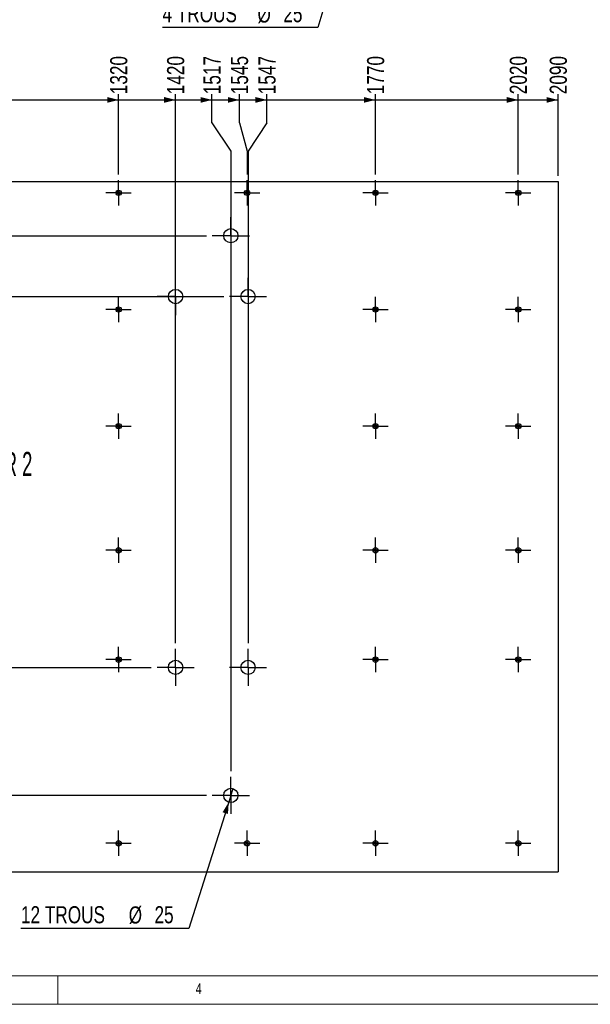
# Model space of a CAD drawing. Header units: millimetres. Extents: x 5 to 415, y 5 to 292.
# Tile 2 of 6: x 153 to 253, y 5 to 178. Entities that reach past the tile are written whole.
import ezdxf

# ---------------------------------------------------------------- set-up
doc = ezdxf.new("R2010")
doc.units = ezdxf.units.MM
doc.linetypes.add('CENTERX2', pattern=[20.32, 12.7, -2.54, 2.54, -2.54])
for name, color, linetype in [('COTES', 1, 'Continuous'), ('NOTES', 6, 'Continuous'), ('TRAIT-MIXTES', 3, 'CENTERX2')]:
    doc.layers.add(name, color=color, linetype=linetype)
doc.layers.add('TRAIT-FORT', color=4, linetype='Continuous', lineweight=25)
doc.styles.add('SLDTEXTSTYLE0', font='TXT', dxfattribs={"width": 0.75})
doc.styles.add('SLDTEXTSTYLE8', font='TXT', dxfattribs={"width": 0.570142})
doc.dimstyles.new('SLDDIMSTYLE3', dxfattribs={"dimtxt": 3, "dimasz": 2, "dimexe": 0, "dimexo": 0.0625, "dimgap": 0.75, "dimtad": 0, "dimtih": 1, "dimtoh": 1, "dimdec": 0, "dimlfac": 10, "dimrnd": 1e-09, "dimzin": 12, "dimdsep": 46, "dimtxsty": 'SLDTEXTSTYLE0', "dimsah": 1, "dimcen": 0.09, "dimadec": 0, "dimazin": 3, "dimtfac": 1, "dimtdec": 0, "dimtofl": 0, "dimtmove": 0, "dimatfit": 3, "dimfxl": 1, "dimfrac": 2, "dimtolj": 1, "dimtzin": 12, "dimarcsym": 0})
doc.dimstyles.new('SLDDIMSTYLE4', dxfattribs={"dimtxt": 3, "dimasz": 2, "dimexe": 0, "dimexo": 0.0625, "dimgap": 0.75, "dimtad": 0, "dimtih": 1, "dimtoh": 1, "dimdec": 0, "dimlfac": 10, "dimrnd": 1e-09, "dimzin": 12, "dimdsep": 46, "dimtxsty": 'SLDTEXTSTYLE0', "dimblk1": 'NONE', "dimsah": 1, "dimcen": 0, "dimadec": 0, "dimazin": 3, "dimtfac": 1, "dimtdec": 0, "dimtmove": 0, "dimatfit": 3, "dimldrblk": 'NONE', "dimfxl": 1, "dimfrac": 2, "dimtolj": 1, "dimtzin": 12, "dimarcsym": 0})

# ---------------------------------------------------------------- blocks, each defined once
blk = doc.blocks.new('_D_31')
at = {"layer": 'COTES', "color": 1, "transparency": 16777216}
for p, q in [((213.8, 203.61), (213.08, 201.22)), ((213.08, 201.22), (205.54, 176.21)), ((205.54, 176.21), (178.35, 176.21))]:
    blk.add_line(p, q, dxfattribs=at)
blk.add_solid([(213.08, 201.22), (212.02, 199.45), (212.98, 199.16)], dxfattribs=at)
at = {"layer": 'COTES', "color": 1, "transparency": 16777216, "char_height": 3, "attachment_point": 1, "style": 'SLDTEXTSTYLE0'}
for s, insert in [('4 TROUS', (178.35, 180.12)), ('%%c', (195, 180.07)), ('25', (199.52, 180.12))]:
    blk.add_mtext(s, dxfattribs=dict(at, insert=insert))
blk = doc.blocks.new('_None')
blk = doc.blocks.new('_D_44')
at = {"layer": 'COTES', "color": 1, "transparency": 16777216}
for p, q in [((170.66, 150.45), (170.66, 164.51)), ((150.66, 163.51), (170.66, 163.51))]:
    blk.add_line(p, q, dxfattribs=at)
blk.add_solid([(170.66, 163.51), (168.66, 164.01), (168.66, 163.01)], dxfattribs=at)
at = {"layer": 'COTES', "color": 1, "transparency": 16777216, "insert": (169.18, 164.51), "char_height": 3, "attachment_point": 1, "rotation": 90, "style": 'SLDTEXTSTYLE0'}
blk.add_mtext('1320', dxfattribs=at)
blk = doc.blocks.new('_D_45')
at = {"layer": 'COTES', "color": 1, "transparency": 16777216}
for p, q in [((180.64, 68.3), (180.64, 164.51)), ((170.66, 163.51), (180.64, 163.51))]:
    blk.add_line(p, q, dxfattribs=at)
blk.add_solid([(180.64, 163.51), (178.64, 164.01), (178.64, 163.01)], dxfattribs=at)
at = {"layer": 'COTES', "color": 1, "transparency": 16777216, "insert": (179.15, 164.51), "char_height": 3, "attachment_point": 1, "rotation": 90, "style": 'SLDTEXTSTYLE0'}
blk.add_mtext('1420', dxfattribs=at)
blk = doc.blocks.new('_D_46')
at = {"layer": 'COTES', "color": 1, "transparency": 16777216}
for p, q in [((187.02, 159.51), (187.02, 164.51)), ((180.64, 163.51), (187.02, 163.51)), ((187.02, 159.51), (190.32, 154.51)), ((190.32, 154.51), (190.32, 45.86))]:
    blk.add_line(p, q, dxfattribs=at)
blk.add_solid([(187.02, 163.51), (185.02, 164.01), (185.02, 163.01)], dxfattribs=at)
at = {"layer": 'COTES', "color": 1, "transparency": 16777216, "insert": (185.53, 164.51), "char_height": 3, "attachment_point": 1, "rotation": 90, "style": 'SLDTEXTSTYLE0'}
blk.add_mtext('1517', dxfattribs=at)
blk = doc.blocks.new('_D_47')
at = {"layer": 'COTES', "color": 1, "transparency": 16777216}
for p, q in [((191.83, 159.51), (191.83, 164.51)), ((187.02, 163.51), (191.83, 163.51)), ((191.83, 159.51), (193.16, 154.51)), ((193.16, 154.51), (193.16, 150.45))]:
    blk.add_line(p, q, dxfattribs=at)
blk.add_solid([(191.83, 163.51), (189.83, 164.01), (189.83, 163.01)], dxfattribs=at)
at = {"layer": 'COTES', "color": 1, "transparency": 16777216, "insert": (190.34, 164.51), "char_height": 3, "attachment_point": 1, "rotation": 90, "style": 'SLDTEXTSTYLE0'}
blk.add_mtext('1545', dxfattribs=at)
blk = doc.blocks.new('_D_48')
at = {"layer": 'COTES', "color": 1, "transparency": 16777216}
for p, q in [((196.64, 159.51), (196.64, 164.51)), ((191.83, 163.51), (196.64, 163.51)), ((196.64, 159.51), (193.34, 154.51)), ((193.34, 154.51), (193.34, 68.3))]:
    blk.add_line(p, q, dxfattribs=at)
blk.add_solid([(196.64, 163.51), (194.64, 164.01), (194.64, 163.01)], dxfattribs=at)
at = {"layer": 'COTES', "color": 1, "transparency": 16777216, "insert": (195.15, 164.51), "char_height": 3, "attachment_point": 1, "rotation": 90, "style": 'SLDTEXTSTYLE0'}
blk.add_mtext('1547', dxfattribs=at)
blk = doc.blocks.new('_D_49')
at = {"layer": 'COTES', "color": 1, "transparency": 16777216}
for p, q in [((215.66, 150.45), (215.66, 164.51)), ((196.64, 163.51), (215.66, 163.51))]:
    blk.add_line(p, q, dxfattribs=at)
blk.add_solid([(215.66, 163.51), (213.66, 164.01), (213.66, 163.01)], dxfattribs=at)
at = {"layer": 'COTES', "color": 1, "transparency": 16777216, "insert": (214.18, 164.51), "char_height": 3, "attachment_point": 1, "rotation": 90, "style": 'SLDTEXTSTYLE0'}
blk.add_mtext('1770', dxfattribs=at)
blk = doc.blocks.new('_D_50')
at = {"layer": 'COTES', "color": 1, "transparency": 16777216}
for p, q in [((240.66, 150.45), (240.66, 164.51)), ((215.66, 163.51), (240.66, 163.51))]:
    blk.add_line(p, q, dxfattribs=at)
blk.add_solid([(240.66, 163.51), (238.66, 164.01), (238.66, 163.01)], dxfattribs=at)
at = {"layer": 'COTES', "color": 1, "transparency": 16777216, "insert": (239.18, 164.51), "char_height": 3, "attachment_point": 1, "rotation": 90, "style": 'SLDTEXTSTYLE0'}
blk.add_mtext('2020', dxfattribs=at)
blk = doc.blocks.new('_D_51')
at = {"layer": 'COTES', "color": 1, "transparency": 16777216}
for p, q in [((247.66, 150.23), (247.66, 164.51)), ((240.66, 163.51), (247.66, 163.51))]:
    blk.add_line(p, q, dxfattribs=at)
blk.add_solid([(247.66, 163.51), (245.66, 164.01), (245.66, 163.01)], dxfattribs=at)
at = {"layer": 'COTES', "color": 1, "transparency": 16777216, "insert": (246.18, 164.51), "char_height": 3, "attachment_point": 1, "rotation": 90, "style": 'SLDTEXTSTYLE0'}
blk.add_mtext('2090', dxfattribs=at)
blk = doc.blocks.new('_D_54')
at = {"layer": 'COTES', "color": 1, "transparency": 16777216}
for p, q in [((29.62, 144.42), (29.62, 139.61)), ((33.62, 139.61), (28.62, 139.61)), ((33.62, 139.61), (38.62, 139.71)), ((38.62, 139.71), (186.07, 139.71))]:
    blk.add_line(p, q, dxfattribs=at)
blk.add_solid([(29.62, 139.61), (30.12, 141.61), (29.12, 141.61)], dxfattribs=at)
at = {"layer": 'COTES', "color": 1, "transparency": 16777216, "insert": (24.18, 141.09), "char_height": 3, "attachment_point": 1, "style": 'SLDTEXTSTYLE0'}
blk.add_mtext('95', dxfattribs=at)
blk = doc.blocks.new('_D_55')
at = {"layer": 'COTES', "color": 1, "transparency": 16777216}
for p, q in [((29.62, 139.61), (29.62, 130.32)), ((33.62, 130.32), (28.62, 130.32)), ((33.62, 130.32), (38.62, 129.05)), ((38.62, 129.05), (189.09, 129.05))]:
    blk.add_line(p, q, dxfattribs=at)
blk.add_solid([(29.62, 130.32), (30.12, 132.32), (29.12, 132.32)], dxfattribs=at)
at = {"layer": 'COTES', "color": 1, "transparency": 16777216, "insert": (21.97, 131.8), "char_height": 3, "attachment_point": 1, "style": 'SLDTEXTSTYLE0'}
blk.add_mtext('202', dxfattribs=at)
blk = doc.blocks.new('_D_60')
at = {"layer": 'COTES', "color": 1, "transparency": 16777216}
for p, q in [((29.62, 67.39), (29.62, 62.58)), ((33.62, 62.58), (38.62, 64.05)), ((38.62, 64.05), (176.39, 64.05)), ((33.62, 62.58), (28.62, 62.58))]:
    blk.add_line(p, q, dxfattribs=at)
blk.add_solid([(29.62, 62.58), (30.12, 64.58), (29.12, 64.58)], dxfattribs=at)
at = {"layer": 'COTES', "color": 1, "transparency": 16777216, "insert": (21.97, 64.06), "char_height": 3, "attachment_point": 1, "style": 'SLDTEXTSTYLE0'}
blk.add_mtext('852', dxfattribs=at)
blk = doc.blocks.new('_D_63')
at = {"layer": 'COTES', "color": 1, "transparency": 16777216}
for p, q in [((29.62, 46.73), (29.62, 41.61)), ((186.07, 41.61), (28.62, 41.61))]:
    blk.add_line(p, q, dxfattribs=at)
blk.add_solid([(29.62, 41.61), (30.12, 43.61), (29.12, 43.61)], dxfattribs=at)
at = {"layer": 'COTES', "color": 1, "transparency": 16777216, "insert": (19.75, 43.1), "char_height": 3, "attachment_point": 1, "style": 'SLDTEXTSTYLE0'}
blk.add_mtext('1076', dxfattribs=at)
blk = doc.blocks.new('_D_66')
at = {"layer": 'COTES', "color": 1, "transparency": 16777216}
for p, q in [((190.7, 42.8), (189.95, 40.42)), ((189.95, 40.42), (182.97, 18.29)), ((182.97, 18.29), (153.56, 18.29))]:
    blk.add_line(p, q, dxfattribs=at)
blk.add_solid([(189.95, 40.42), (188.87, 38.66), (189.82, 38.36)], dxfattribs=at)
at = {"layer": 'COTES', "color": 1, "transparency": 16777216, "char_height": 3, "attachment_point": 1, "style": 'SLDTEXTSTYLE0'}
for s, insert in [('12 TROUS', (153.56, 22.2)), ('%%c', (172.43, 22.16)), ('25', (176.95, 22.2))]:
    blk.add_mtext(s, dxfattribs=dict(at, insert=insert))
blk = doc.blocks.new('SW_NOTE_7')
at = {"layer": 'NOTES', "color": 0, "attachment_point": 2, "style": 'SLDTEXTSTYLE8'}
for s, insert, char_height in [('TOLE ACIER 2', (13.22, 5.46), 4.2333), ('116 Kg', (13.36, -1.19), 4.233)]:
    blk.add_mtext(s, dxfattribs=dict(at, insert=insert, char_height=char_height))
blk = doc.blocks.new('SW_CENTERMARKSYMBOL_136')
at = {"layer": 'TRAIT-MIXTES', "color": 0}
for p, q in [((0, 2), (0, 2.225)), ((0, 0), (0, 2)), ((-2, 0), (-2.225, 0)), ((0, 0), (-2, 0)), ((0, 0), (0, -2)), ((0, 0), (2, 0)), ((2, 0), (2.225, 0)), ((0, -2), (0, -2.225))]:
    blk.add_line(p, q, dxfattribs=at)
blk = doc.blocks.new('SW_CENTERMARKSYMBOL_137')
at = {"layer": 'TRAIT-MIXTES', "color": 0}
for p, q in [((0, 2), (0, 2.225)), ((0, 0), (0, 2)), ((-2, 0), (-2.225, 0)), ((0, 0), (-2, 0)), ((0, 0), (0, -2)), ((0, 0), (2, 0)), ((2, 0), (2.225, 0)), ((0, -2), (0, -2.225))]:
    blk.add_line(p, q, dxfattribs=at)
blk = doc.blocks.new('SW_CENTERMARKSYMBOL_138')
at = {"layer": 'TRAIT-MIXTES', "color": 0}
for p, q in [((0, 2), (0, 2.225)), ((0, 0), (0, 2)), ((-2, 0), (-2.225, 0)), ((0, 0), (-2, 0)), ((0, 0), (0, -2)), ((0, 0), (2, 0)), ((2, 0), (2.225, 0)), ((0, -2), (0, -2.225))]:
    blk.add_line(p, q, dxfattribs=at)
blk = doc.blocks.new('SW_CENTERMARKSYMBOL_139')
at = {"layer": 'TRAIT-MIXTES', "color": 0}
for p, q in [((0, 2), (0, 2.225)), ((0, 0), (0, 2)), ((-2, 0), (-2.225, 0)), ((0, 0), (-2, 0)), ((0, 0), (0, -2)), ((0, 0), (2, 0)), ((2, 0), (2.225, 0)), ((0, -2), (0, -2.225))]:
    blk.add_line(p, q, dxfattribs=at)
blk = doc.blocks.new('SW_CENTERMARKSYMBOL_140')
at = {"layer": 'TRAIT-MIXTES', "color": 0}
for p, q in [((0, 2), (0, 2.225)), ((0, 0), (0, 2)), ((-2, 0), (-2.225, 0)), ((0, 0), (-2, 0)), ((0, 0), (0, -2)), ((0, 0), (2, 0)), ((2, 0), (2.225, 0)), ((0, -2), (0, -2.225))]:
    blk.add_line(p, q, dxfattribs=at)
blk = doc.blocks.new('SW_CENTERMARKSYMBOL_141')
at = {"layer": 'TRAIT-MIXTES', "color": 0}
for p, q in [((0, 2), (0, 2.225)), ((0, 0), (0, 2)), ((-2, 0), (-2.225, 0)), ((0, 0), (-2, 0)), ((0, 0), (0, -2)), ((0, 0), (2, 0)), ((2, 0), (2.225, 0)), ((0, -2), (0, -2.225))]:
    blk.add_line(p, q, dxfattribs=at)
blk = doc.blocks.new('SW_CENTERMARKSYMBOL_142')
at = {"layer": 'TRAIT-MIXTES', "color": 0}
for p, q in [((0, 2), (0, 2.225)), ((0, 0), (0, 2)), ((-2, 0), (-2.225, 0)), ((0, 0), (-2, 0)), ((0, 0), (0, -2)), ((0, 0), (2, 0)), ((2, 0), (2.225, 0)), ((0, -2), (0, -2.225))]:
    blk.add_line(p, q, dxfattribs=at)
blk = doc.blocks.new('SW_CENTERMARKSYMBOL_143')
at = {"layer": 'TRAIT-MIXTES', "color": 0}
for p, q in [((0, 2), (0, 2.225)), ((0, 0), (0, 2)), ((-2, 0), (-2.225, 0)), ((0, 0), (-2, 0)), ((0, 0), (0, -2)), ((0, 0), (2, 0)), ((2, 0), (2.225, 0)), ((0, -2), (0, -2.225))]:
    blk.add_line(p, q, dxfattribs=at)
blk = doc.blocks.new('SW_CENTERMARKSYMBOL_160')
at = {"layer": 'TRAIT-MIXTES', "color": 0}
for p, q in [((0, 2), (0, 2.225)), ((0, 0), (0, 2)), ((-2, 0), (-2.225, 0)), ((0, 0), (-2, 0)), ((0, 0), (0, -2)), ((0, 0), (2, 0)), ((2, 0), (2.225, 0)), ((0, -2), (0, -2.225))]:
    blk.add_line(p, q, dxfattribs=at)
blk = doc.blocks.new('SW_CENTERMARKSYMBOL_161')
at = {"layer": 'TRAIT-MIXTES', "color": 0}
for p, q in [((0, 2), (0, 2.225)), ((0, 0), (0, 2)), ((-2, 0), (-2.225, 0)), ((0, 0), (-2, 0)), ((0, 0), (0, -2)), ((0, 0), (2, 0)), ((2, 0), (2.225, 0)), ((0, -2), (0, -2.225))]:
    blk.add_line(p, q, dxfattribs=at)
blk = doc.blocks.new('SW_CENTERMARKSYMBOL_162')
at = {"layer": 'TRAIT-MIXTES', "color": 0}
for p, q in [((0, 2), (0, 2.225)), ((0, 0), (0, 2)), ((-2, 0), (-2.225, 0)), ((0, 0), (-2, 0)), ((0, 0), (0, -2)), ((0, 0), (2, 0)), ((2, 0), (2.225, 0)), ((0, -2), (0, -2.225))]:
    blk.add_line(p, q, dxfattribs=at)
blk = doc.blocks.new('SW_CENTERMARKSYMBOL_163')
at = {"layer": 'TRAIT-MIXTES', "color": 0}
for p, q in [((0, 2), (0, 2.225)), ((0, 0), (0, 2)), ((-2, 0), (-2.225, 0)), ((0, 0), (-2, 0)), ((0, 0), (0, -2)), ((0, 0), (2, 0)), ((2, 0), (2.225, 0)), ((0, -2), (0, -2.225))]:
    blk.add_line(p, q, dxfattribs=at)
blk = doc.blocks.new('SW_CENTERMARKSYMBOL_164')
at = {"layer": 'TRAIT-MIXTES', "color": 0}
for p, q in [((0, 2), (0, 2.225)), ((0, 0), (0, 2)), ((-2, 0), (-2.225, 0)), ((0, 0), (-2, 0)), ((0, 0), (0, -2)), ((0, 0), (2, 0)), ((2, 0), (2.225, 0)), ((0, -2), (0, -2.225))]:
    blk.add_line(p, q, dxfattribs=at)
blk = doc.blocks.new('SW_CENTERMARKSYMBOL_165')
at = {"layer": 'TRAIT-MIXTES', "color": 0}
for p, q in [((0, 2), (0, 2.225)), ((0, 0), (0, 2)), ((-2, 0), (-2.225, 0)), ((0, 0), (-2, 0)), ((0, 0), (0, -2)), ((0, 0), (2, 0)), ((2, 0), (2.225, 0)), ((0, -2), (0, -2.225))]:
    blk.add_line(p, q, dxfattribs=at)
blk = doc.blocks.new('SW_CENTERMARKSYMBOL_166')
at = {"layer": 'TRAIT-MIXTES', "color": 0}
for p, q in [((0, 2), (0, 2.225)), ((0, 0), (0, 2)), ((-2, 0), (-2.225, 0)), ((0, 0), (-2, 0)), ((0, 0), (0, -2)), ((0, 0), (2, 0)), ((2, 0), (2.225, 0)), ((0, -2), (0, -2.225))]:
    blk.add_line(p, q, dxfattribs=at)
blk = doc.blocks.new('SW_CENTERMARKSYMBOL_167')
at = {"layer": 'TRAIT-MIXTES', "color": 0}
for p, q in [((0, 2), (0, 2.225)), ((0, 0), (0, 2)), ((-2, 0), (-2.225, 0)), ((0, 0), (-2, 0)), ((0, 0), (0, -2)), ((0, 0), (2, 0)), ((2, 0), (2.225, 0)), ((0, -2), (0, -2.225))]:
    blk.add_line(p, q, dxfattribs=at)
blk = doc.blocks.new('SW_CENTERMARKSYMBOL_168')
at = {"layer": 'TRAIT-MIXTES', "color": 0}
for p, q in [((0, 2), (0, 2.225)), ((0, 0), (0, 2)), ((-2, 0), (-2.225, 0)), ((0, 0), (-2, 0)), ((0, 0), (0, -2)), ((0, 0), (2, 0)), ((2, 0), (2.225, 0)), ((0, -2), (0, -2.225))]:
    blk.add_line(p, q, dxfattribs=at)
blk = doc.blocks.new('SW_CENTERMARKSYMBOL_169')
at = {"layer": 'TRAIT-MIXTES', "color": 0}
for p, q in [((0, 2), (0, 2.225)), ((0, 0), (0, 2)), ((-2, 0), (-2.225, 0)), ((0, 0), (-2, 0)), ((0, 0), (0, -2)), ((0, 0), (2, 0)), ((2, 0), (2.225, 0)), ((0, -2), (0, -2.225))]:
    blk.add_line(p, q, dxfattribs=at)
blk = doc.blocks.new('SW_CENTERMARKSYMBOL_170')
at = {"layer": 'TRAIT-MIXTES', "color": 0}
for p, q in [((0, 2), (0, 2.225)), ((0, 0), (0, 2)), ((-2, 0), (-2.225, 0)), ((0, 0), (-2, 0)), ((0, 0), (0, -2)), ((0, 0), (2, 0)), ((2, 0), (2.225, 0)), ((0, -2), (0, -2.225))]:
    blk.add_line(p, q, dxfattribs=at)
blk = doc.blocks.new('SW_CENTERMARKSYMBOL_171')
at = {"layer": 'TRAIT-MIXTES', "color": 0}
for p, q in [((0, 2), (0, 2.225)), ((0, 0), (0, 2)), ((-2, 0), (-2.225, 0)), ((0, 0), (-2, 0)), ((0, 0), (0, -2)), ((0, 0), (2, 0)), ((2, 0), (2.225, 0)), ((0, -2), (0, -2.225))]:
    blk.add_line(p, q, dxfattribs=at)
blk = doc.blocks.new('SW_CENTERMARKSYMBOL_178')
at = {"layer": 'TRAIT-MIXTES', "color": 0}
for p, q in [((0, 2), (0, 3.25)), ((0, 0), (0, 2)), ((-2, 0), (-3.25, 0)), ((0, 0), (-2, 0)), ((0, 0), (0, -2)), ((0, 0), (2, 0)), ((2, 0), (3.25, 0)), ((0, -2), (0, -3.25))]:
    blk.add_line(p, q, dxfattribs=at)
blk = doc.blocks.new('SW_CENTERMARKSYMBOL_179')
at = {"layer": 'TRAIT-MIXTES', "color": 0}
for p, q in [((0, 2), (0, 3.25)), ((0, 0), (0, 2)), ((-2, 0), (-3.25, 0)), ((0, 0), (-2, 0)), ((0, 0), (0, -2)), ((0, 0), (2, 0)), ((2, 0), (3.25, 0)), ((0, -2), (0, -3.25))]:
    blk.add_line(p, q, dxfattribs=at)
blk = doc.blocks.new('SW_CENTERMARKSYMBOL_180')
at = {"layer": 'TRAIT-MIXTES', "color": 0}
for p, q in [((0, 2), (0, 3.25)), ((0, 0), (0, 2)), ((-2, 0), (-3.25, 0)), ((0, 0), (-2, 0)), ((0, 0), (0, -2)), ((0, 0), (2, 0)), ((2, 0), (3.25, 0)), ((0, -2), (0, -3.25))]:
    blk.add_line(p, q, dxfattribs=at)
blk = doc.blocks.new('SW_CENTERMARKSYMBOL_181')
at = {"layer": 'TRAIT-MIXTES', "color": 0}
for p, q in [((0, 2), (0, 3.25)), ((0, 0), (0, 2)), ((-2, 0), (-3.25, 0)), ((0, 0), (-2, 0)), ((0, 0), (0, -2)), ((0, 0), (2, 0)), ((2, 0), (3.25, 0)), ((0, -2), (0, -3.25))]:
    blk.add_line(p, q, dxfattribs=at)
blk = doc.blocks.new('SW_CENTERMARKSYMBOL_182')
at = {"layer": 'TRAIT-MIXTES', "color": 0}
for p, q in [((0, 2), (0, 3.25)), ((0, 0), (0, 2)), ((-2, 0), (-3.25, 0)), ((0, 0), (-2, 0)), ((0, 0), (0, -2)), ((0, 0), (2, 0)), ((2, 0), (3.25, 0)), ((0, -2), (0, -3.25))]:
    blk.add_line(p, q, dxfattribs=at)
blk = doc.blocks.new('SW_CENTERMARKSYMBOL_183')
at = {"layer": 'TRAIT-MIXTES', "color": 0}
for p, q in [((0, 2), (0, 3.25)), ((0, 0), (0, 2)), ((-2, 0), (-3.25, 0)), ((0, 0), (-2, 0)), ((0, 0), (0, -2)), ((0, 0), (2, 0)), ((2, 0), (3.25, 0)), ((0, -2), (0, -3.25))]:
    blk.add_line(p, q, dxfattribs=at)

msp = doc.modelspace()

# ---------------------------------------------------------------- linework, layer by layer
at = {"color": 7, "linetype": 'Continuous', "lineweight": 18}
for p, q in [((10, 10), (410, 10)), ((160, 5), (160, 10)), ((5, 5), (415, 5))]:
    msp.add_line(p, q, dxfattribs=at)
at = {"layer": 'TRAIT-FORT', "color": 4, "linetype": 'Continuous', "lineweight": 25}
for p, q in [((38.66154, 149.2268), (247.66154, 149.2268)), ((247.66154, 149.2268), (247.66154, 28.2278)), ((38.66154, 28.2278), (247.66154, 28.2278))]:
    msp.add_line(p, q, dxfattribs=at)
for centre, radius in [((170.66154, 147.2278), 0.47), ((170.66154, 147.2278), 0.225), ((193.16154, 147.2278), 0.47), ((193.16154, 147.2278), 0.225), ((215.66154, 147.2278), 0.47), ((215.66154, 147.2278), 0.225), ((240.66154, 147.2278), 0.47), ((240.66154, 147.2278), 0.225), ((190.32154, 139.70939), 1.25), ((180.63776, 129.04935), 1.25), ((193.33776, 129.04935), 1.25), ((170.66154, 126.7778), 0.47), ((170.66154, 126.7778), 0.225), ((215.66154, 126.7778), 0.47), ((215.66154, 126.7778), 0.225), ((240.66154, 126.7778), 0.47), ((240.66154, 126.7778), 0.225), ((170.66154, 106.3278), 0.47), ((170.66154, 106.3278), 0.225), ((215.66154, 106.3278), 0.47), ((215.66154, 106.3278), 0.225), ((240.66154, 106.3278), 0.47), ((240.66154, 106.3278), 0.225), ((170.66154, 84.58257), 0.47), ((170.66154, 84.58257), 0.225), ((215.66154, 84.58257), 0.47), ((215.66154, 84.58257), 0.225), ((240.66154, 84.58257), 0.47), ((240.66154, 84.58257), 0.225), ((170.66154, 65.4278), 0.47), ((170.66154, 65.4278), 0.225), ((215.66154, 65.4278), 0.47), ((215.66154, 65.4278), 0.225), ((240.66154, 65.4278), 0.47), ((240.66154, 65.4278), 0.225), ((180.63776, 64.04935), 1.25), ((193.33776, 64.04935), 1.25), ((190.32154, 41.60939), 1.25), ((170.66154, 33.2278), 0.47), ((170.66154, 33.2278), 0.225), ((193.16154, 33.2278), 0.47), ((193.16154, 33.2278), 0.225), ((215.66154, 33.2278), 0.47), ((215.66154, 33.2278), 0.225), ((240.66154, 33.2278), 0.47), ((240.66154, 33.2278), 0.225)]:
    msp.add_circle(centre, radius, dxfattribs=at)

# ---------------------------------------------------------------- block references
at = {"layer": 'NOTES', "color": 211}
msp.add_blockref('SW_NOTE_7', (131.39119, 96.36735), dxfattribs=at)
at = {"layer": 'TRAIT-MIXTES', "color": 3}
for name, p in [('SW_CENTERMARKSYMBOL_171', (170.66154, 147.2278)), ('SW_CENTERMARKSYMBOL_170', (193.16154, 147.2278)), ('SW_CENTERMARKSYMBOL_169', (215.66154, 147.2278)), ('SW_CENTERMARKSYMBOL_168', (240.66154, 147.2278)), ('SW_CENTERMARKSYMBOL_179', (190.32154, 139.70939)), ('SW_CENTERMARKSYMBOL_180', (180.63776, 129.04935)), ('SW_CENTERMARKSYMBOL_178', (193.33776, 129.04935)), ('SW_CENTERMARKSYMBOL_137', (170.66154, 126.7778)), ('SW_CENTERMARKSYMBOL_136', (215.66154, 126.7778)), ('SW_CENTERMARKSYMBOL_167', (240.66154, 126.7778)), ('SW_CENTERMARKSYMBOL_138', (170.66154, 106.3278)), ('SW_CENTERMARKSYMBOL_139', (215.66154, 106.3278)), ('SW_CENTERMARKSYMBOL_166', (240.66154, 106.3278)), ('SW_CENTERMARKSYMBOL_140', (170.66154, 84.58257)), ('SW_CENTERMARKSYMBOL_141', (215.66154, 84.58257)), ('SW_CENTERMARKSYMBOL_165', (240.66154, 84.58257)), ('SW_CENTERMARKSYMBOL_143', (170.66154, 65.4278)), ('SW_CENTERMARKSYMBOL_142', (215.66154, 65.4278)), ('SW_CENTERMARKSYMBOL_164', (240.66154, 65.4278)), ('SW_CENTERMARKSYMBOL_181', (180.63776, 64.04935)), ('SW_CENTERMARKSYMBOL_182', (193.33776, 64.04935)), ('SW_CENTERMARKSYMBOL_183', (190.32154, 41.60939)), ('SW_CENTERMARKSYMBOL_160', (170.66154, 33.2278)), ('SW_CENTERMARKSYMBOL_161', (193.16154, 33.2278)), ('SW_CENTERMARKSYMBOL_162', (215.66154, 33.2278)), ('SW_CENTERMARKSYMBOL_163', (240.66154, 33.2278))]:
    msp.add_blockref(name, p, dxfattribs=at)

# ---------------------------------------------------------------- texts
at = {"layer": 'NOTES', "color": 211, "insert": (184.16667, 8.66802), "char_height": 1.85208, "attachment_point": 1, "style": 'SLDTEXTSTYLE0'}
msp.add_mtext('4', dxfattribs=at)

# ---------------------------------------------------------------- dimensions: what is measured, and where the dimension line sits
at = {"layer": 'COTES', "color": 1}
for p1, p2, text, picture, middle in [((213.79821, 203.61459), (213.07731, 201.22079), '4 TROUS <>', '_D_31', (191.15109, 178.64713)), ((190.69718, 42.80161), (189.9459, 40.41716), '12 TROUS <>', '_D_66', (167.47274, 20.73045))]:
    dim = msp.add_diameter_dim_2p(p1=p1, p2=p2, text=text, dimstyle='SLDDIMSTYLE4', dxfattribs=at)
    dim.commit()
    dim.dimension.update_dxf_attribs({"geometry": picture, "text_midpoint": middle, "dimtype": 163})
for feature_location, offset, dtype, picture, middle in [((170.66154, 149.4528), (0, 15.05855), 1, '_D_44', (170.66154, 168.94468)), ((180.63776, 67.29935), (0, 97.21201), 1, '_D_45', (180.63776, 168.94468)), ((190.32154, 44.85939), (-3.30201, 119.65196), 1, '_D_46', (187.01952, 168.94468)), ((193.16154, 149.4528), (-1.33189, 15.05855), 1, '_D_47', (191.82965, 168.94468)), ((193.33776, 67.29935), (3.30201, 97.21201), 1, '_D_48', (196.63977, 168.94468)), ((215.66154, 149.4528), (0, 15.05855), 1, '_D_49', (215.66154, 168.94468)), ((240.66154, 149.4528), (0, 15.05855), 1, '_D_50', (240.66154, 168.94468)), ((247.66154, 149.2268), (0, 15.28455), 1, '_D_51', (247.66154, 168.94468)), ((187.07154, 41.60939), (-158.45496, 0), 0, '_D_63', (24.18325, 41.60939)), ((190.08776, 129.04935), (-161.47118, 1.26929), 0, '_D_55', (25.29158, 130.31864)), ((177.38776, 64.04935), (-148.77118, -1.47154), 0, '_D_60', (25.29158, 62.5778)), ((187.07154, 139.70939), (-158.45496, -0.10283), 0, '_D_54', (26.39991, 139.60655))]:
    dim = msp.add_ordinate_dim(feature_location=feature_location, offset=offset, dtype=dtype, origin=(38.66154, 149.2268), dimstyle='SLDDIMSTYLE3', dxfattribs=at)
    dim.commit()
    dim.dimension.update_dxf_attribs({"geometry": picture, "text_midpoint": middle})

doc.saveas('drawing.dxf')
